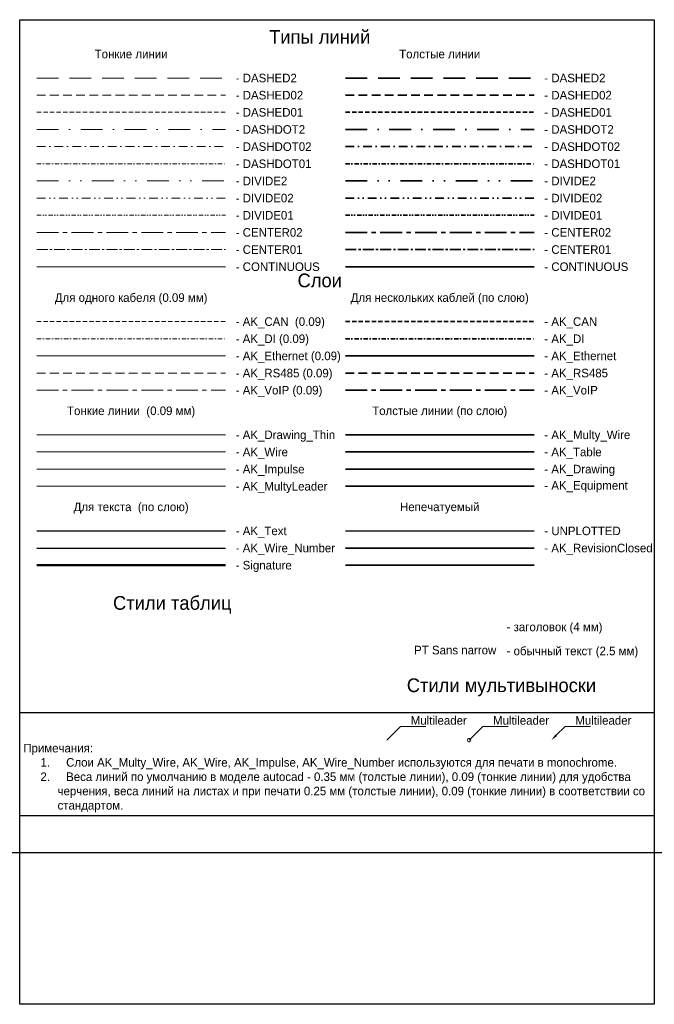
# Model space of a CAD drawing. Header units: millimetres. Extents: x -810 to 16775, y -61 to 287.
# Tile 1 of 6: x -810 to -625, y 0 to 287. Entities that reach past the tile are written whole.
import ezdxf
from ezdxf import colors
from ezdxf.entities.mleader import LeaderData, LeaderLine
from ezdxf.enums import TextEntityAlignment as Align
from ezdxf.math import Vec2, Vec3

# ---------------------------------------------------------------- set-up
doc = ezdxf.new("R2010")
doc.units = ezdxf.units.MM
for name, pattern in [('CENTER01', [5.08, 3.175, -0.635, 0.635, -0.635]), ('CENTER02', [10.16, 6.35, -1.27, 1.27, -1.27]), ('DASHDOT01', [2.54, 1.27, -0.635, 0, -0.635]), ('DASHDOT02', [5.08, 2.54, -1.27, 0, -1.27]), ('DASHDOT2', [12.7, 6.35, -3.175, 0, -3.175]), ('DASHED01', [1.915, 1.27, -0.645]), ('DASHED02', [3.83, 2.54, -1.29]), ('DASHED2', [9.525, 6.35, -3.175]), ('DIVIDE01', [3.175, 1.27, -0.635, 0, -0.635, 0, -0.635]), ('DIVIDE02', [6.35, 2.54, -1.27, 0, -1.27, 0, -1.27]), ('DIVIDE2', [15.875, 6.35, -3.175, 0, -3.175, 0, -3.175])]:
    doc.linetypes.add(name, pattern=pattern)
doc.layers.get('0').update_dxf_attribs({"linetype": 'CONTINUOUS'})
for name, color, linetype, lineweight in [('AK_CAN', 192, 'DASHED01', 35), ('AK_DI', 232, 'DASHDOT01', 35), ('AK_Drawing', 7, 'CONTINUOUS', 35), ('AK_Drawing_Thin', 7, 'CONTINUOUS', 9), ('AK_Equipment', 7, 'CONTINUOUS', 35), ('AK_Ethernet', 5, 'CONTINUOUS', 35), ('AK_Impulse', 222, 'CONTINUOUS', 9), ('AK_Multy_Wire', 252, 'CONTINUOUS', 35), ('AK_MultyLeader', 7, 'CONTINUOUS', 9), ('AK_OtmetkaClosed', 7, 'CONTINUOUS', 35), ('AK_RevisionClosed', 7, 'CONTINUOUS', 35), ('AK_RS-485', 6, 'DASHED02', 35), ('AK_Table', 7, 'CONTINUOUS', 35), ('AK_VoiP', 84, 'CENTER02', 35), ('AK_Wire', 1, 'CONTINUOUS', 9)]:
    doc.layers.add(name, color=color, linetype=linetype, lineweight=lineweight)
doc.layers.add('AK_Text', color=7, linetype='CONTINUOUS')
doc.layers.add('AK_Wire_Number', color=3, linetype='CONTINUOUS')
doc.layers.add('Signature', color=7, linetype='CONTINUOUS', lineweight=50, true_color=0x0101fe)
doc.layers.add('UNPLOTTED', color=2, linetype='CONTINUOUS', plot=False)
doc.styles.add('PT Sans Narrow', font='PTN57F.ttf')

# ---------------------------------------------------------------- blocks, each defined once
blk = doc.blocks.new('*U50')
at = {"layer": 'UNPLOTTED'}
blk.add_line((0, 85), (-185, 85), dxfattribs=at)
for points in [[(-185, 287), (0, 287), (0, 0), (-185, 0)], [(-185, 55), (0, 55), (0, 0), (-185, 0)]]:
    blk.add_lwpolyline(points, close=True, dxfattribs=at)
blk = doc.blocks.new('_DotSmall')
at = {"color": 0, "linetype": 'ByBlock', "const_width": 0.5}
blk.add_lwpolyline([(-0.0625, 0, 1), (0.0625, 0, 1)], format="xyb", close=True, dxfattribs=at)
blk = doc.blocks.new('_None')

msp = doc.modelspace()

# ---------------------------------------------------------------- linework, layer by layer
at = {"linetype": 'DASHED2', "lineweight": 9}
msp.add_line((-805, 270), (-750, 270), dxfattribs=at)
at = {"linetype": 'DASHED2', "lineweight": 35}
msp.add_line((-715, 270), (-660, 270), dxfattribs=at)
at = {"linetype": 'DASHED02', "lineweight": 9}
msp.add_line((-805, 265), (-750, 265), dxfattribs=at)
at = {"linetype": 'DASHED02', "lineweight": 35}
msp.add_line((-715, 265), (-660, 265), dxfattribs=at)
at = {"linetype": 'DASHED01', "lineweight": 9}
msp.add_line((-805, 260), (-750, 260), dxfattribs=at)
at = {"linetype": 'DASHED01', "lineweight": 35}
msp.add_line((-715, 260), (-660, 260), dxfattribs=at)
at = {"linetype": 'DASHDOT2', "lineweight": 9}
msp.add_line((-805, 255), (-750, 255), dxfattribs=at)
at = {"linetype": 'DASHDOT2', "lineweight": 35}
msp.add_line((-715, 255), (-660, 255), dxfattribs=at)
at = {"linetype": 'DASHDOT02', "lineweight": 9}
msp.add_line((-805, 250), (-750, 250), dxfattribs=at)
at = {"linetype": 'DASHDOT02', "lineweight": 35}
msp.add_line((-715, 250), (-660, 250), dxfattribs=at)
at = {"linetype": 'DASHDOT01', "lineweight": 9}
msp.add_line((-805, 245), (-750, 245), dxfattribs=at)
at = {"linetype": 'DASHDOT01', "lineweight": 35}
msp.add_line((-715, 245), (-660, 245), dxfattribs=at)
at = {"linetype": 'DIVIDE2', "lineweight": 9}
msp.add_line((-805, 240), (-750, 240), dxfattribs=at)
at = {"linetype": 'DIVIDE2', "lineweight": 35}
msp.add_line((-715, 240), (-660, 240), dxfattribs=at)
at = {"linetype": 'DIVIDE02', "lineweight": 9}
msp.add_line((-805, 235), (-750, 235), dxfattribs=at)
at = {"linetype": 'DIVIDE02', "lineweight": 35}
msp.add_line((-715, 235), (-660, 235), dxfattribs=at)
at = {"linetype": 'DIVIDE01', "lineweight": 9}
msp.add_line((-805, 230), (-750, 230), dxfattribs=at)
at = {"linetype": 'DIVIDE01', "lineweight": 35}
msp.add_line((-715, 230), (-660, 230), dxfattribs=at)
at = {"linetype": 'CENTER02', "lineweight": 9}
msp.add_line((-805, 225), (-750, 225), dxfattribs=at)
at = {"linetype": 'CENTER02', "lineweight": 35}
msp.add_line((-715, 225), (-660, 225), dxfattribs=at)
at = {"linetype": 'CENTER01', "lineweight": 9}
msp.add_line((-805, 220), (-750, 220), dxfattribs=at)
at = {"linetype": 'CENTER01', "lineweight": 35}
msp.add_line((-715, 220), (-660, 220), dxfattribs=at)
at = {"linetype": 'Continuous', "lineweight": 9}
msp.add_line((-805, 215), (-750, 215), dxfattribs=at)
at = {"linetype": 'Continuous', "lineweight": 35}
msp.add_line((-715, 215), (-660, 215), dxfattribs=at)
at = {"layer": 'AK_CAN', "lineweight": 9}
msp.add_line((-805, 199), (-750, 199), dxfattribs=at)
at = {"layer": 'AK_CAN'}
msp.add_line((-715, 199), (-660, 199), dxfattribs=at)
at = {"layer": 'AK_DI', "lineweight": 9}
msp.add_line((-805, 194), (-750, 194), dxfattribs=at)
at = {"layer": 'AK_DI'}
msp.add_line((-715, 194), (-660, 194), dxfattribs=at)
at = {"layer": 'AK_Drawing'}
msp.add_line((-715, 156), (-660, 156), dxfattribs=at)
at = {"layer": 'AK_Drawing_Thin'}
msp.add_line((-805, 166), (-750, 166), dxfattribs=at)
at = {"layer": 'AK_Equipment'}
msp.add_line((-715, 151), (-660, 151), dxfattribs=at)
at = {"layer": 'AK_Ethernet', "lineweight": 9}
msp.add_line((-805, 189), (-750, 189), dxfattribs=at)
at = {"layer": 'AK_Ethernet'}
msp.add_line((-715, 189), (-660, 189), dxfattribs=at)
at = {"layer": 'AK_Impulse', "lineweight": 9}
msp.add_line((-805, 156), (-750, 156), dxfattribs=at)
at = {"layer": 'AK_Multy_Wire'}
msp.add_line((-715, 166), (-660, 166), dxfattribs=at)
at = {"layer": 'AK_MultyLeader'}
msp.add_line((-805, 151), (-750, 151), dxfattribs=at)
at = {"layer": 'AK_OtmetkaClosed'}
msp.add_line((-715, 128), (-660, 128), dxfattribs=at)
at = {"layer": 'AK_RevisionClosed'}
msp.add_line((-715, 133), (-660, 133), dxfattribs=at)
at = {"layer": 'AK_RS-485', "lineweight": 9}
msp.add_line((-805, 184), (-750, 184), dxfattribs=at)
at = {"layer": 'AK_RS-485'}
msp.add_line((-715, 184), (-660, 184), dxfattribs=at)
at = {"layer": 'AK_Table'}
msp.add_line((-715, 161), (-660, 161), dxfattribs=at)
at = {"layer": 'AK_Text'}
msp.add_line((-805, 138), (-750, 138), dxfattribs=at)
at = {"layer": 'AK_VoiP', "lineweight": 9}
msp.add_line((-805, 179), (-750, 179), dxfattribs=at)
at = {"layer": 'AK_VoiP'}
msp.add_line((-715, 179), (-660, 179), dxfattribs=at)
at = {"layer": 'AK_Wire'}
msp.add_line((-805, 161), (-750, 161), dxfattribs=at)
at = {"layer": 'AK_Wire_Number'}
msp.add_line((-805, 133), (-750, 133), dxfattribs=at)
at = {"layer": 'Signature'}
msp.add_line((-805, 128), (-750, 128), dxfattribs=at)
at = {"layer": 'UNPLOTTED'}
msp.add_line((-715, 138), (-660, 138), dxfattribs=at)
at = {"layer": 'UNPLOTTED', "ltscale": 10}
msp.add_xline((7535, 44.28), (1, 0), dxfattribs=at)

# ---------------------------------------------------------------- block references
at = {"layer": 'UNPLOTTED'}
msp.add_blockref('*U50', (-625, 0), dxfattribs=at)

# ---------------------------------------------------------------- texts
at = {"layer": 'AK_Text', "style": 'PT Sans Narrow'}
for s, height, p in [('Типы линий', 4, (-722.5, 282)), ('Тонкие линии', 2.5, (-777.5, 277)), ('Толстые линии', 2.5, (-687.5, 277)), ('Слои', 4, (-722.5, 211)), ('Для одного кабеля (0.09 мм)', 2.5, (-777.5, 206)), ('Для нескольких каблей (по слою)', 2.5, (-687.5, 206)), ('Тонкие линии  (0.09 мм)', 2.5, (-777.5, 173)), ('Толстые линии (по слою)', 2.5, (-687.5, 173)), ('Для текста  (по слою)', 2.5, (-777.5, 145)), ('Непечатуемый', 2.5, (-687.5, 145)), ('Стили таблиц', 4, (-765.5, 117)), ('Стили мультивыноски', 4, (-669.5, 93))]:
    msp.add_text(s, height=height, dxfattribs=at).set_placement(p, align=Align.MIDDLE_CENTER)
for s, p in [('- DASHED2', (-747, 270)), ('- DASHED2', (-657, 270)), ('- DASHED02', (-747, 265)), ('- DASHED02', (-657, 265)), ('- DASHED01', (-747, 260)), ('- DASHED01', (-657, 260)), ('- DASHDOT2', (-747, 255)), ('- DASHDOT2', (-657, 255)), ('- DASHDOT02', (-747, 250)), ('- DASHDOT02', (-657, 250)), ('- DASHDOT01', (-747, 245)), ('- DASHDOT01', (-657, 245)), ('- DIVIDE2', (-747, 240)), ('- DIVIDE2', (-657, 240)), ('- DIVIDE02', (-747, 235)), ('- DIVIDE02', (-657, 235)), ('- DIVIDE01', (-747, 230)), ('- DIVIDE01', (-657, 230)), ('- CENTER02', (-747, 225)), ('- CENTER02', (-657, 225)), ('- CENTER01', (-747, 220)), ('- CENTER01', (-657, 220)), ('- CONTINUOUS', (-747, 215)), ('- CONTINUOUS', (-657, 215)), ('- AK_CAN  (0.09)', (-747, 199)), ('- AK_CAN  ', (-657, 199)), ('- AK_DI (0.09)', (-747, 194)), ('- AK_DI ', (-657, 194)), ('- AK_Ethernet (0.09)', (-747, 189)), ('- AK_Ethernet', (-657, 189)), ('- AK_RS485 (0.09)', (-747, 184)), ('- AK_RS485 ', (-657, 184)), ('- AK_VoIP (0.09)', (-747, 179)), ('- AK_VoIP', (-657, 179)), ('- AK_Drawing_Thin', (-747, 166)), ('- AK_Multy_Wire', (-657, 166)), ('- AK_Wire ', (-747, 161)), ('- AK_Table', (-657, 161)), ('- AK_Impulse', (-747, 156)), ('- AK_Drawing', (-657, 156)), ('- AK_MultyLeader', (-747, 151)), ('- AK_Equipment', (-657, 151.25)), ('- AK_Text', (-747, 138)), ('- UNPLOTTED', (-657, 138)), ('- AK_Wire_Number ', (-747, 133)), ('- AK_RevisionClosed', (-657, 133)), ('- Signature', (-747, 128)), ('- заголовок (4 мм)', (-668, 110)), ('- обычный текст (2.5 мм)', (-668, 103))]:
    msp.add_text(s, height=2.5, dxfattribs=at).set_placement(p, align=Align.MIDDLE_LEFT)
msp.add_text('PT Sans narrow', height=2.5, dxfattribs=at).set_placement((-671, 103.25), align=Align.MIDDLE_RIGHT)
at = {"layer": 'AK_Text', "insert": (-808.95, 56), "char_height": 2.5, "width": 184, "attachment_point": 7, "style": 'PT Sans Narrow'}
msp.add_mtext('\\pxi-3,l3,t1;Примечания:\\P\\pi-2,l4,t5;1.^IСлои AK_Multy_Wire, AK_Wire, AK_Impulse, AK_Wire_Number используются для печати в monochrome.\\P2.^IВеса линий по умолчанию в моделе autocad - 0.35 мм (толстые линии), 0.09 (тонкие линии) для удобства черчения, веса линий на листах и при печати 0.25 мм (толстые линии), 0.09 (тонкие линии) в соответствии со стандартом. ', dxfattribs=at)

# ---------------------------------------------------------------- leaders
at = {"layer": 'AK_MultyLeader'}
ml = msp.add_multileader_mtext('Standard', dxfattribs=at)
ml.set_content('Multileader', color=256, style='PT Sans Narrow')
ml.set_leader_properties(linetype='ByLayer', lineweight=-1)
ml.set_arrow_properties(name='NONE')
ml.build(insert=Vec2(0, 0))
ml.multileader.update_dxf_attribs({"text_left_attachment_type": 6, "text_right_attachment_type": 6, "dogleg_length": 1, "arrow_head_size": 2})
ctx = ml.context
ctx.base_point, ctx.char_height, ctx.arrow_head_size, ctx.plane_origin = Vec3(-697.95, 81), 2.5, 2, Vec3(-702.95, 73)
ctx.left_attachment, ctx.right_attachment = 6, 6
notes = []
notes.append((ctx, [(0, (1, 1, 0), (-698.95, 81), (1, 0), 1, [(0, [(-702.95, 77)], 0, [])])]))
ctx.mtext.insert, ctx.mtext.width, ctx.mtext.flow_direction = Vec3(-695.95, 84), 4.3425, 5
ml = msp.add_multileader_mtext('Standard', dxfattribs=at)
ml.set_content('Multileader', color=256, style='PT Sans Narrow')
ml.set_leader_properties(linetype='ByLayer', lineweight=-1)
ml.set_arrow_properties(name='DOTSMALL')
ml.build(insert=Vec2(0, 0))
ml.multileader.update_dxf_attribs({"text_left_attachment_type": 6, "text_right_attachment_type": 6, "dogleg_length": 1, "arrow_head_size": 2})
ctx = ml.context
ctx.base_point, ctx.char_height, ctx.arrow_head_size, ctx.plane_origin = Vec3(-673.95, 81), 2.5, 2, Vec3(-678.95, 73)
ctx.left_attachment, ctx.right_attachment = 6, 6
notes.append((ctx, [(0, (1, 1, 0), (-674.95, 81), (1, 0), 1, [(0, [(-678.95, 77)], 0, [])])]))
ctx.mtext.insert, ctx.mtext.width, ctx.mtext.flow_direction = Vec3(-671.95, 84), 4.3425, 5
ml = msp.add_multileader_mtext('Standard', dxfattribs=at)
ml.set_content('Multileader', color=256, style='PT Sans Narrow')
ml.set_leader_properties(linetype='ByLayer', lineweight=-1)
ml.build(insert=Vec2(0, 0))
ml.multileader.update_dxf_attribs({"text_left_attachment_type": 6, "text_right_attachment_type": 6, "dogleg_length": 1, "arrow_head_size": 2})
ctx = ml.context
ctx.base_point, ctx.char_height, ctx.arrow_head_size, ctx.plane_origin = Vec3(-649.95, 81), 2.5, 2, Vec3(-654.95, 73)
ctx.left_attachment, ctx.right_attachment = 6, 6
notes.append((ctx, [(0, (1, 1, 0), (-650.95, 81), (1, 0), 1, [(0, [(-654.95, 77)], 0, [])])]))
ctx.mtext.insert, ctx.mtext.width, ctx.mtext.flow_direction = Vec3(-647.95, 84), 4.3425, 5
for ctx, leaders in notes:
    for number, flags, end, landing, length, lines in leaders:
        leader = LeaderData()
        leader.index, (leader.has_last_leader_line, leader.has_dogleg_vector, leader.attachment_direction) = number, flags
        leader.last_leader_point, leader.dogleg_vector, leader.dogleg_length = Vec3(end), Vec3(landing), length
        for number, points, colour, breaks in lines:
            line = LeaderLine()
            line.index, line.vertices, line.color, line.breaks = number, Vec3.list(points), colors.encode_raw_color(colour), breaks
            leader.lines.append(line)
        ctx.leaders.append(leader)

doc.saveas('drawing.dxf')
